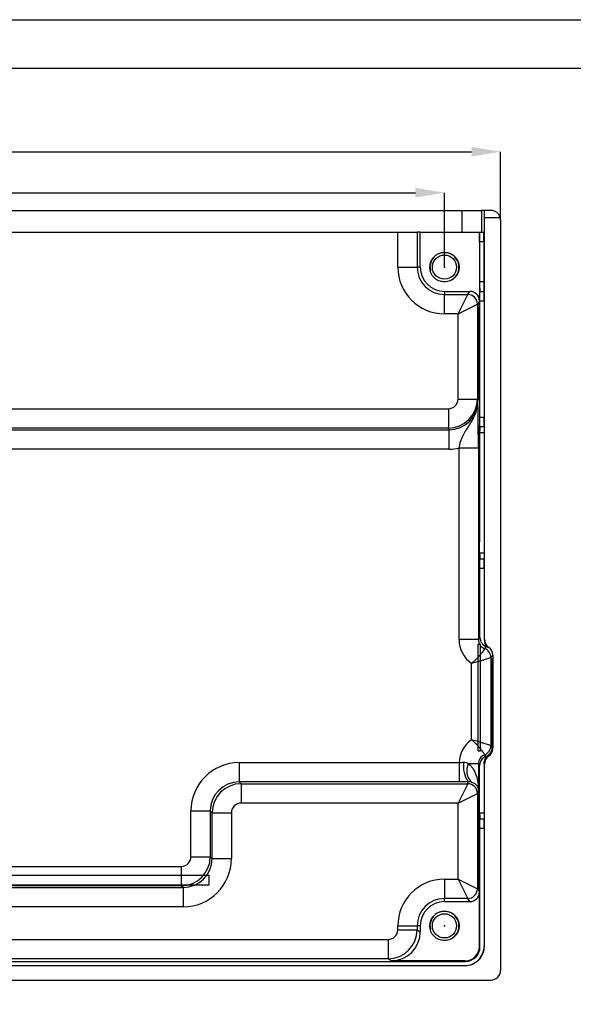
# Model space of a CAD drawing. Header units: millimetres. Extents: x -8 to 210, y 0 to 302.
# Tile 11 of 13: x 95 to 153, y 200 to 302. Entities that reach past the tile are written whole.
import ezdxf

# ---------------------------------------------------------------- set-up
doc = ezdxf.new("R2010")
doc.units = ezdxf.units.MM
doc.header["$PDSIZE"] = -1
doc.styles.add('SLDTEXTSTYLE1', font='TXT', dxfattribs={"width": 0.7})
doc.dimstyles.new('SLDDIMSTYLE1', dxfattribs={"dimtxt": 2.5, "dimasz": 3, "dimexe": 0, "dimexo": 0.0625, "dimtad": 1, "dimdec": 3, "dimrnd": 1e-09, "dimzin": 4, "dimdsep": 46, "dimtxsty": 'SLDTEXTSTYLE1', "dimsah": 1, "dimcen": 0.09, "dimadec": 0, "dimazin": 1, "dimtfac": 1, "dimtdec": 3, "dimtofl": 0, "dimtmove": 0, "dimatfit": 3, "dimfxl": 1, "dimfrac": 2, "dimtolj": 1, "dimtzin": 12, "dimarcsym": 0})

# ---------------------------------------------------------------- blocks, each defined once
blk = doc.blocks.new('_D_1')
at = {"color": 0, "linetype": 'Continuous', "lineweight": -2, "transparency": 16777216}
for p, q in [((14.68, 281.36), (14.68, 288.36)), ((17.68, 288.36), (142.18, 288.36)), ((145.18, 281.36), (145.18, 288.36))]:
    blk.add_line(p, q, dxfattribs=at)
at = {"color": 0, "linetype": 'Continuous', "transparency": 16777216}
for points in [[(17.68, 288.86), (17.68, 287.86), (14.68, 288.36)], [(142.18, 288.86), (142.18, 287.86), (145.18, 288.36)]]:
    blk.add_solid(points, dxfattribs=at)
at = {"layer": 'Defpoints', "color": 0, "linetype": 'Continuous', "transparency": 16777216}
for p in [(145.18, 288.36), (14.68, 281.3), (145.18, 281.3)]:
    blk.add_point(p, dxfattribs=at)
at = {"color": 0, "linetype": 'Continuous', "lineweight": -3, "transparency": 16777216, "insert": (79.76, 291.48), "char_height": 2.5, "attachment_point": 2, "style": 'SLDTEXTSTYLE1'}
blk.add_mtext('\\A1;130.500', dxfattribs=at)
blk = doc.blocks.new('_D_4')
at = {"color": 0, "linetype": 'Continuous', "lineweight": -2, "transparency": 16777216}
for p, q in [((20.38, 276.51), (20.38, 284.13)), ((23.38, 284.13), (136.38, 284.13)), ((139.38, 276.51), (139.38, 284.13))]:
    blk.add_line(p, q, dxfattribs=at)
at = {"color": 0, "linetype": 'Continuous', "transparency": 16777216}
for points in [[(23.38, 284.63), (23.38, 283.63), (20.38, 284.13)], [(136.38, 284.63), (136.38, 283.63), (139.38, 284.13)]]:
    blk.add_solid(points, dxfattribs=at)
at = {"layer": 'Defpoints', "color": 0, "linetype": 'Continuous', "transparency": 16777216}
for p in [(139.38, 284.13), (20.38, 276.45), (139.38, 276.45)]:
    blk.add_point(p, dxfattribs=at)
at = {"color": 0, "linetype": 'Continuous', "lineweight": -3, "transparency": 16777216, "insert": (79.76, 287.26), "char_height": 2.5, "attachment_point": 2, "style": 'SLDTEXTSTYLE1'}
blk.add_mtext('\\A1;119.000', dxfattribs=at)
blk = doc.blocks.new('_D_41')
at = {"color": 0, "linetype": 'Continuous', "lineweight": -2, "transparency": 16777216}
for p, q in [((14.68, 192.89), (14.68, 198.68)), ((17.68, 198.68), (142.18, 198.68)), ((145.18, 192.89), (145.18, 198.68))]:
    blk.add_line(p, q, dxfattribs=at)
at = {"color": 0, "linetype": 'Continuous', "transparency": 16777216}
for points in [[(17.68, 199.18), (17.68, 198.18), (14.68, 198.68)], [(142.18, 199.18), (142.18, 198.18), (145.18, 198.68)]]:
    blk.add_solid(points, dxfattribs=at)
at = {"layer": 'Defpoints', "color": 0, "linetype": 'Continuous', "transparency": 16777216}
for p in [(145.18, 198.68), (14.68, 192.83), (145.18, 192.83)]:
    blk.add_point(p, dxfattribs=at)
at = {"color": 0, "linetype": 'Continuous', "lineweight": -3, "transparency": 16777216, "insert": (77.35, 201.81), "char_height": 2.5, "attachment_point": 2, "style": 'SLDTEXTSTYLE1'}
blk.add_mtext('\\A1;130.500', dxfattribs=at)

msp = doc.modelspace()

# ---------------------------------------------------------------- linework, layer by layer
at = {"color": 7, "linetype": 'Continuous', "lineweight": -3}
for p, q in [((18.65625, 282.29649), (141.20289, 282.29649)), ((141.20289, 280.04649), (141.20289, 282.29649)), ((141.20289, 282.29649), (143.2027, 282.29649)), ((143.2027, 282.29649), (143.2027, 280.04649)), ((143.49702, 282.29649), (143.2027, 282.29649)), ((144.17957, 282.29649), (143.49702, 282.29649)), ((143.50749, 238.03437), (143.50749, 281.54649)), ((145.14781, 281.54649), (143.50749, 281.54649)), ((145.17957, 281.29649), (145.17957, 203.84649)), ((25.20259, 280.04649), (134.55654, 280.04649)), ((134.55654, 276.44649), (134.55654, 280.04649)), ((134.55654, 280.04649), (136.55611, 280.04649)), ((136.55611, 280.04649), (136.55611, 276.44649)), ((136.87957, 280.04649), (136.55611, 280.04649)), ((136.87957, 276.44649), (136.87957, 280.04649)), ((136.87957, 280.04649), (142.99439, 280.04649)), ((142.99439, 280.04649), (142.99439, 272.94656)), ((142.99997, 280.04649), (142.99439, 280.04649)), ((142.99997, 280.04649), (143.4279, 280.04649)), ((143.01394, 279.04649), (143.01394, 274.94649)), ((143.44186, 279.04649), (143.01394, 279.04649)), ((143.44186, 279.04649), (143.44186, 274.94649)), ((134.55654, 276.44649), (136.55611, 276.44649)), ((136.87957, 276.44649), (136.55611, 276.44649)), ((143.01394, 274.94649), (143.44186, 274.94649)), ((139.37957, 273.94649), (141.99458, 273.94649)), ((139.37957, 273.94649), (139.37957, 273.62303)), ((139.37957, 273.62303), (141.77894, 273.62303)), ((139.37957, 271.62347), (139.37957, 273.62303)), ((140.77916, 271.62347), (141.77894, 273.62303)), ((141.77906, 273.62318), (141.99458, 273.94649)), ((143.03768, 273.94649), (143.0279, 273.94649)), ((143.03768, 273.94649), (143.4656, 273.94649)), ((140.77916, 271.62347), (142.77872, 272.62325)), ((142.99439, 272.94656), (142.77896, 272.6234)), ((142.77896, 272.6234), (142.77896, 262.83288)), ((143.47957, 272.94649), (143.05164, 272.94649)), ((143.05164, 260.94949), (143.05164, 272.94649)), ((143.47957, 272.94649), (143.47957, 260.94949)), ((140.77916, 271.62347), (139.37957, 271.62347)), ((140.77916, 262.83288), (140.77916, 271.62347)), ((142.90153, 266.30228), (142.90153, 269.13071)), ((140.77916, 262.83288), (142.77896, 262.83288)), ((142.77896, 262.83288), (142.82722, 262.65177)), ((19.97934, 261.83224), (139.77979, 261.83224)), ((139.77979, 261.83224), (139.77979, 259.83498)), ((143.05164, 260.94949), (143.47957, 260.94949)), ((19.92895, 259.64582), (139.83019, 259.64582)), ((139.77979, 259.83498), (19.97934, 259.83498)), ((139.83019, 259.64582), (139.77979, 259.83498)), ((139.83019, 259.64582), (139.83019, 257.64856)), ((142.9687, 247.89649), (142.9687, 259.79649)), ((142.97289, 260.09649), (142.98266, 260.09649)), ((142.98964, 259.59649), (142.98964, 248.09649)), ((143.01673, 246.94949), (143.01673, 259.34949)), ((143.03768, 259.94949), (143.02511, 259.94949)), ((143.47258, 259.94949), (143.03768, 259.94949)), ((143.47258, 260.08347), (143.47258, 246.21552)), ((139.83019, 257.64856), (19.92895, 257.64856)), ((142.88229, 257.7607), (140.88249, 257.7607)), ((140.88249, 238.00957), (140.88249, 257.7607)), ((142.88229, 257.7607), (142.88229, 238.00957)), ((142.98266, 247.59649), (142.97289, 247.59649)), ((143.02511, 246.34949), (143.03768, 246.34949)), ((143.03768, 246.34949), (143.47258, 246.34949)), ((143.47957, 245.34949), (143.05164, 245.34949)), ((143.05164, 238.22126), (143.05164, 245.34949)), ((143.47957, 245.34949), (143.47957, 237.99946)), ((142.88229, 238.00957), (140.88249, 238.00957)), ((142.88229, 238.00957), (143.05164, 238.22126)), ((143.47957, 237.99946), (143.50749, 238.03437)), ((142.85475, 226.52302), (142.85475, 237.52302)), ((142.85475, 237.52302), (143.10826, 237.52302)), ((143.10826, 226.52302), (143.10826, 237.52302)), ((143.7017, 237.28453), (143.53225, 237.07271)), ((143.94359, 237.20854), (143.91567, 237.17363)), ((144.37969, 236.3827), (144.18242, 236.1361)), ((144.18242, 236.1361), (144.18242, 227.04912)), ((144.37969, 236.3827), (144.37969, 226.79434)), ((142.18261, 227.64756), (142.18261, 235.53767)), ((144.31686, 235.39969), (144.31686, 226.88107)), ((144.33361, 226.85194), (144.33361, 235.39969)), ((144.18242, 227.04912), (144.31686, 226.88107)), ((144.33361, 226.85194), (144.37969, 226.79434)), ((142.85475, 226.52302), (143.10826, 226.52302)), ((143.53225, 226.11252), (143.66679, 225.94433)), ((143.9089, 226.01188), (143.94359, 225.96851)), ((118.17479, 225.30442), (140.88525, 225.30442)), ((118.17479, 225.30442), (118.17479, 223.30716)), ((140.88525, 225.30442), (140.88525, 223.30716)), ((142.88229, 225.17566), (141.83309, 225.17566)), ((142.88229, 225.17566), (142.88229, 222.5092)), ((143.01673, 225.0076), (142.88229, 225.17566)), ((143.01673, 220.09969), (143.01673, 225.0076)), ((143.47258, 225.186), (143.47258, 225.20764)), ((143.47258, 225.18631), (143.47258, 225.186)), ((143.50749, 225.14267), (143.47258, 225.18631)), ((143.47258, 225.186), (143.47258, 219.36572)), ((143.50749, 206.34649), (143.50749, 225.14267)), ((140.88525, 223.30716), (118.17479, 223.30716)), ((118.17479, 223.30716), (118.36394, 223.118)), ((118.36394, 223.118), (141.77778, 223.118)), ((118.36394, 223.118), (118.36394, 221.12075)), ((141.77778, 223.118), (140.77916, 221.12075)), ((141.77906, 223.12002), (141.8305, 223.31308)), ((140.77916, 221.12075), (142.77641, 222.11937)), ((142.88229, 222.5092), (142.77896, 222.12139)), ((142.77896, 222.12139), (142.77896, 212.26959)), ((140.77916, 221.12075), (118.36394, 221.12075)), ((140.77916, 213.26951), (140.77916, 221.12075)), ((113.18164, 215.58305), (113.18164, 220.31127)), ((113.18164, 220.31127), (115.1789, 220.31127)), ((115.1789, 220.31127), (115.1789, 215.58305)), ((115.36805, 220.12212), (115.1789, 220.31127)), ((115.36805, 215.39389), (115.36805, 220.12212)), ((115.36805, 220.12212), (117.36531, 220.12212)), ((117.36531, 220.12212), (117.36531, 215.39389)), ((142.90153, 218.59071), (142.90153, 215.76228)), ((143.02511, 219.49969), (143.03768, 219.49969)), ((143.03768, 219.49969), (143.47258, 219.49969)), ((143.05164, 206.27427), (143.05164, 218.49969)), ((143.47957, 218.49969), (143.05164, 218.49969)), ((143.47957, 218.49969), (143.47957, 206.34649)), ((113.18164, 215.58305), (115.1789, 215.58305)), ((115.1789, 215.58305), (115.36805, 215.39389)), ((43.54293, 214.58442), (112.18301, 214.58442)), ((112.18301, 214.58442), (112.18301, 212.58716)), ((115.36805, 215.39389), (117.36531, 215.39389)), ((40.64637, 213.68649), (115.07957, 213.68649)), ((115.07957, 212.68649), (115.07957, 213.68649)), ((40.64637, 212.68649), (115.07957, 212.68649)), ((112.18301, 212.58716), (43.54293, 212.58716)), ((112.37217, 212.398), (112.18301, 212.58716)), ((139.37957, 213.26951), (139.37957, 211.26995)), ((139.37957, 213.26951), (140.77916, 213.26951)), ((140.77916, 213.26951), (142.77872, 212.26973)), ((140.77916, 213.26951), (141.77894, 211.26995)), ((43.35377, 212.398), (112.37217, 212.398)), ((112.37217, 212.398), (112.37217, 210.40075)), ((142.77896, 212.26959), (142.99439, 211.94642)), ((142.99439, 206.33152), (142.99439, 211.94642)), ((139.37957, 210.94649), (139.37957, 211.26995)), ((141.77894, 211.26995), (139.37957, 211.26995)), ((139.37957, 210.94649), (141.99458, 210.94649)), ((141.99458, 210.94649), (141.77906, 211.26981)), ((112.37217, 210.40075), (43.35377, 210.40075)), ((134.55654, 208.44649), (136.55611, 208.44649)), ((134.55654, 208.04671), (134.55654, 208.44649)), ((136.55611, 208.44649), (136.55611, 208.04671)), ((136.87957, 208.44649), (136.55611, 208.44649)), ((136.87957, 208.44649), (136.87957, 207.83108)), ((134.55654, 208.04671), (136.55611, 208.04671)), ((136.55611, 208.04671), (136.87957, 207.83108)), ((57.71913, 207.0469), (133.55662, 207.0469)), ((133.55662, 207.0469), (133.55662, 205.0471)), ((143.47957, 206.34649), (143.50749, 206.34649)), ((142.99439, 206.33152), (143.05164, 206.27427)), ((133.55662, 205.0471), (57.71913, 205.0471)), ((58.00517, 204.34649), (141.5073, 204.34649)), ((58.40106, 204.77442), (141.55179, 204.77442)), ((133.87979, 204.83167), (133.55662, 205.0471)), ((141.49454, 204.83167), (133.87979, 204.83167)), ((141.55179, 204.77442), (141.49454, 204.83167)), ((15.67957, 202.84649), (144.17957, 202.84649))]:
    msp.add_line(p, q, dxfattribs=at)
at = {"color": 8, "linetype": 'Continuous', "lineweight": -3}
for p, q in [((142.98906, 259.79649), (142.9687, 259.79649)), ((143.47258, 259.34949), (143.01673, 259.34949)), ((142.9687, 247.89649), (142.98906, 247.89649)), ((143.01673, 246.94949), (143.47258, 246.94949)), ((144.33361, 235.39969), (144.31686, 235.39969)), ((143.01673, 220.09969), (143.47258, 220.09969))]:
    msp.add_line(p, q, dxfattribs=at)
for points in [[(210, 0), (-7.7467, 0), (-7.7467, 301.99001), (210, 301.99001)], [(205, 5), (-2.7467, 5), (-2.7467, 296.99001), (205, 296.99001)]]:
    msp.add_lwpolyline(points, close=True)
at = {"color": 7, "linetype": 'Continuous', "lineweight": -3, "flags": 128}
for points in [[(142.84272, 272.49802), (142.81873, 271.57461), (142.80149, 270.06385), (142.79364, 268.19572), (142.79637, 266.25463), (142.80926, 264.5361), (142.83036, 263.30175), (142.85644, 262.73951), (142.88354, 262.93497), (142.90754, 263.85837), (142.92477, 265.36913), (142.93262, 267.23726), (142.92989, 269.17835), (142.917, 270.89688), (142.89591, 272.13123), (142.86982, 272.69347), (142.84272, 272.49802)], [(142.84272, 221.95802), (142.81873, 221.03461), (142.80149, 219.52385), (142.79364, 217.65572), (142.79637, 215.71463), (142.80926, 213.9961), (142.83036, 212.76175), (142.85644, 212.19951), (142.88354, 212.39497), (142.90754, 213.31837), (142.92477, 214.82913), (142.93262, 216.69726), (142.92989, 218.63835), (142.917, 220.35688), (142.89591, 221.59123), (142.86982, 222.15347), (142.84272, 221.95802)]]:
    msp.add_lwpolyline(points, dxfattribs=at)
at = {"color": 7, "linetype": 'Continuous', "lineweight": -3}
for centre, radius in [((139.37957, 276.44649), 1.525), ((139.37957, 276.44649), 1.25), ((139.37957, 208.44649), 1.525), ((139.37957, 208.44649), 1.25)]:
    msp.add_circle(centre, radius, dxfattribs=at)
for centre, radius, start, end in [((144.17957, 281.29649), 1, 0, 14.4775122), ((139.37957, 276.44649), 1.5, 255, 195), ((139.37957, 276.44649), 4.82302, 180, 270), ((139.37957, 276.44649), 2.82346, 180, 270), ((139.37957, 276.44649), 2.5, 180, 270), ((141.77842, 272.62274), 1.00029, 0.0294263, 89.9705737), ((141.77878, 272.62299), 1.00018, 0.0231108, 89.9838713), ((143.1819, 236.13564), 1.00027, 0.0195394, 69.50356), ((143.18227, 236.13579), 1.00015, 0.0175158, 69.5169568), ((143.1819, 227.04958), 1.00027, 290.49644, 359.9804606), ((143.18227, 227.04943), 1.00015, 290.4830432, 359.9824842), ((144.15361, 224.92105), 2.82532, 171.447301, 214.689513), ((143.42283, 224.46901), 1.73972, 156.0348138, 223.0588962), ((141.77457, 222.11616), 1.00184, 0.1835963, 89.8164037), ((141.77884, 222.11989), 1.00012, 0.0855395, 89.9874509), ((139.37957, 208.44649), 4.82302, 90, 180), ((141.77842, 212.27025), 1.00029, 270.0294263, 359.9705737), ((141.77878, 212.26999), 1.00018, 270.0161287, 359.9768892), ((139.37957, 208.44649), 2.82346, 90, 180), ((139.37957, 208.44649), 2.5, 90, 180), ((139.37957, 208.44649), 1.5, 255, 195), ((144.17957, 203.84649), 1, 270, 0)]:
    msp.add_arc(centre, radius, start, end, dxfattribs=at)
for centre, major_axis, ratio, start_param, end_param in [((143.49702, 281.54649), (0, 0.75), 0.013963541, 4.71238898, 6.283185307), ((142.99997, 279.04649), (0, 1), 0.013963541, 4.71238898, 6.283185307), ((143.4279, 279.04649), (0, 1), 0.013963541, 4.71238898, 6.283185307), ((143.0279, 274.94649), (0, 1), 0.013963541, 1.570796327, 3.141592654), ((143.45583, 274.94649), (0, 1), 0.013963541, 1.570796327, 3.141592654), ((140.77916, 273.62347), (1, 0), 0.020947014, 6.262241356, 6.269222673), ((141.99429, 272.94627), (-0.55484, -0.83233), 0.999683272, 2.158907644, 3.729411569), ((143.03768, 272.94649), (0, 1), 0.013963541, 4.71238898, 6.283185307), ((143.4656, 272.94649), (0, 1), 0.013963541, 4.71238898, 6.283185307), ((140.77916, 272.62369), (2, 0), 0.010473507, 6.262241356, 6.269222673), ((142.86313, 267.71649), (0, 3.25), 0.013963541, 5.392062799, 10.315900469), ((142.88757, 269.13071), (0, 1), 0.013963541, 4.71238898, 5.392062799), ((142.88757, 266.30228), (0, 1), 0.013963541, 4.032715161, 4.71238898), ((139.77906, 262.83361), (2.89887, 0.77238), 0.999511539, 4.452363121, 6.022428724), ((139.77906, 262.83361), (0.25784, -0.96771), 0.998532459, 6.023159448, 7.593225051), ((139.82653, 262.65542), (-0.77502, 2.90881), 0.996583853, 2.881566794, 4.451632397), ((143.03768, 260.94949), (0, 1), 0.013963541, 3.141592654, 4.71238898), ((143.4656, 260.94949), (0, 1), 0.013963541, 3.665191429, 4.71238898), ((142.97289, 259.79649), (0, 0.3), 0.013963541, 0, 1.570796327), ((142.98266, 259.59649), (0, 0.5), 0.013963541, 4.71238898, 6.283185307), ((143.02511, 259.34949), (0, 0.6), 0.013963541, 0, 1.570796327), ((139.82653, 262.65542), (1.28918, -4.83855), 0.998532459, 6.023159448, 6.235200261), ((142.98266, 248.09649), (0, 0.5), 0.013963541, 3.141592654, 4.71238898), ((142.97289, 247.89649), (0, 0.3), 0.013963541, 1.570796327, 3.141592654), ((143.02511, 246.94949), (0, 0.6), 0.013963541, 1.570796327, 3.141592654), ((143.03768, 245.34949), (0, 1), 0.013963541, 4.71238898, 6.283185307), ((143.4656, 245.34949), (0, 1), 0.013963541, 4.71238898, 5.759586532), ((143.88278, 238.0103), (1.87451, 2.34323), 0.999750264, 2.245641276, 3.213982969), ((143.88278, 238.0103), (0.62546, 0.78186), 0.998752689, 2.245641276, 3.458852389), ((144.05174, 238.2215), (0.62484, 0.78108), 0.999750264, 2.245641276, 3.458866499), ((144.47966, 237.9997), (0.62484, 0.78108), 0.999750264, 2.245641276, 3.21728524), ((144.50759, 238.03461), (0.62484, 0.78108), 0.999750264, 2.245641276, 3.21728524), ((143.35167, 236.34755), (0.62484, 0.78108), 0.999750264, 0.075692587, 0.317273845), ((143.3796, 236.38246), (0.62484, 0.78108), 0.999750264, 5.38723393, 6.358877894), ((144.32524, 235.39969), (0, 0.6), 0.013963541, 4.71238898, 7.853981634), ((143.88278, 225.17493), (-1.87451, 2.34323), 0.999750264, 6.210794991, 7.13620832), ((143.31676, 226.88131), (-0.62484, 0.78108), 0.999750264, 2.824318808, 4.037544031), ((143.33352, 226.85218), (0.62484, -0.78108), 0.999750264, 6.214401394, 7.179136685), ((143.3796, 226.79458), (0.62484, -0.78108), 0.999750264, 6.20749272, 7.179136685), ((143.88278, 225.17493), (-0.62546, 0.78186), 0.998752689, 5.965925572, 7.179136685), ((144.01683, 225.00736), (-0.62484, 0.78108), 0.999750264, 5.965911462, 7.179136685), ((144.50759, 225.14243), (0.62484, -0.78108), 0.999750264, 3.065900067, 4.037544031), ((144.47258, 225.4283), (-0.94355, 2.69011), 0.12301633, 1.302299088, 1.309207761), ((118.1885, 220.29756), (-3.54523, 3.54523), 0.997264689, 5.499156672, 7.067213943), ((118.1885, 220.29756), (2.13489, -2.13489), 0.993645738, 2.357564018, 3.925621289), ((118.36669, 220.11937), (2.12132, 2.12132), 0.99909073, 0.786767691, 2.354824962), ((140.77916, 223.12075), (1, 0), 0.052407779, 6.23082543, 6.269222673), ((140.77916, 222.12212), (2, 0), 0.02620389, 6.23082543, 6.269222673), ((118.36669, 220.11937), (-0.70905, 0.70905), 0.997264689, 5.499156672, 7.067213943), ((142.86313, 217.17649), (0, 3.25), 0.013963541, 5.392062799, 10.315900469), ((143.02511, 220.09969), (0, 0.6), 0.013963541, 1.570796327, 3.141592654), ((142.88757, 218.59071), (0, 1), 0.013963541, 4.71238898, 5.392062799), ((143.03768, 218.49969), (0, 1), 0.013963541, 4.71238898, 6.283185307), ((143.4656, 218.49969), (0, 1), 0.013963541, 4.71238898, 5.759586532), ((112.18027, 215.58579), (0.70905, -0.70905), 0.997264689, 5.499156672, 7.067213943), ((112.18027, 215.58579), (2.12132, 2.12132), 0.99909073, 3.928360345, 5.496417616), ((142.88757, 215.76228), (0, 1), 0.013963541, 4.032715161, 4.71238898), ((112.35845, 215.40761), (2.13489, -2.13489), 0.993645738, 5.499156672, 7.067213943), ((112.35845, 215.40761), (3.54523, -3.54523), 0.997264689, 5.499156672, 7.067213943), ((141.99429, 211.94671), (-0.55484, 0.83233), 0.999683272, 2.553773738, 4.124277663), ((140.77916, 212.2693), (2, 0), 0.010473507, 0.013962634, 0.020943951), ((140.77916, 211.26951), (1, 0), 0.020947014, 0.013962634, 0.020943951), ((133.55632, 208.047), (1.66401, 2.49621), 0.999894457, 3.729703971, 5.300207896), ((133.55632, 208.047), (0.83233, -0.55484), 0.999683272, 5.300500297, 6.871004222), ((133.87891, 207.83196), (2.497, -1.66453), 0.999683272, 5.300500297, 6.871004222), ((141.47937, 206.34649), (2.00019, 0), 0.999902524, 4.71238898, 6.283185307), ((141.5073, 206.34649), (2.00019, 0), 0.999902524, 4.71238898, 6.283185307), ((141.49424, 206.33182), (1.06087, -1.06087), 0.999805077, 5.497884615, 7.068485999), ((141.55149, 206.27457), (1.06087, -1.06087), 0.999805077, 5.497884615, 7.068485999)]:
    msp.add_ellipse(centre, major_axis=major_axis, ratio=ratio, start_param=start_param, end_param=end_param, dxfattribs=at)
for points, knots in [([(145.14781, 281.54649), (145.11511, 281.67313), (145.0582, 281.78872), (144.91745, 281.98193), (144.83439, 282.05979), (144.57037, 282.24144), (144.37388, 282.29649), (144.17957, 282.29649)], [0, 0, 0, 0, 0.25, 0.25, 0.5, 0.5, 1, 1, 1, 1]), ([(140.88249, 257.7607), (140.92898, 257.99639), (140.98405, 258.22397), (141.12255, 258.66325), (141.20531, 258.87028), (141.39655, 259.2595), (141.50574, 259.44351), (141.73665, 259.80359), (141.85825, 259.98058), (142.09563, 260.34412), (142.21165, 260.53141), (142.42051, 260.92012), (142.51316, 261.12084), (142.66587, 261.53656), (142.72607, 261.75149), (142.78718, 262.0848), (142.80267, 262.19792), (142.82291, 262.42429), (142.82774, 262.53942), (142.82722, 262.65177)], [0, 0, 0, 0, 0.125, 0.125, 0.25, 0.25, 0.375, 0.375, 0.5, 0.5, 0.625, 0.625, 0.75, 0.75, 0.875, 0.875, 0.9375, 0.9375, 1, 1, 1, 1]), ([(142.88229, 257.7607), (142.88229, 258.04108), (142.8819, 258.31659), (142.8804, 258.85854), (142.87926, 259.12745), (142.87633, 259.6432), (142.87454, 259.88854), (142.87038, 260.35601), (142.86798, 260.57938), (142.8602, 261.19576), (142.85416, 261.54278), (142.84436, 261.99642), (142.84099, 262.13562), (142.83416, 262.40068), (142.83066, 262.52756), (142.82722, 262.65177)], [0, 0, 0, 0, 0.125, 0.125, 0.25, 0.25, 0.375, 0.375, 0.5, 0.5, 0.75, 0.75, 0.875, 0.875, 1, 1, 1, 1]), ([(143.53214, 237.07258), (143.5307, 237.07013), (143.52272, 237.05637), (143.49326, 237.00739), (143.47144, 236.97168), (143.38487, 236.83723), (143.29706, 236.70885), (143.12076, 236.48482), (143.05367, 236.40377), (142.90829, 236.23791), (142.82962, 236.15253), (142.5748, 235.88998), (142.3801, 235.70802), (142.18261, 235.53767)], [0, 0, 0, 0, 0.125, 0.125, 0.25, 0.25, 0.5, 0.5, 0.625, 0.625, 0.75, 0.75, 1, 1, 1, 1]), ([(144.18216, 236.13598), (144.17934, 236.135), (144.16342, 236.12946), (144.10644, 236.10986), (144.06478, 236.0956), (143.90653, 236.04234), (143.75396, 235.99203), (143.4761, 235.90499), (143.37395, 235.87362), (143.15967, 235.80936), (143.0469, 235.77626), (142.69155, 235.67437), (142.43682, 235.60456), (142.18261, 235.53767)], [0, 0, 0, 0, 0.125, 0.125, 0.25, 0.25, 0.5, 0.5, 0.625, 0.625, 0.75, 0.75, 1, 1, 1, 1]), ([(143.53214, 226.11264), (143.5307, 226.11509), (143.52272, 226.12885), (143.49326, 226.17783), (143.47144, 226.21355), (143.38487, 226.348), (143.29706, 226.47638), (143.12076, 226.7004), (143.05367, 226.78146), (142.90829, 226.94731), (142.82962, 227.0327), (142.5748, 227.29524), (142.3801, 227.4772), (142.18261, 227.64756)], [0, 0, 0, 0, 0.125, 0.125, 0.25, 0.25, 0.5, 0.5, 0.625, 0.625, 0.75, 0.75, 1, 1, 1, 1]), ([(144.18216, 227.04924), (144.17934, 227.05022), (144.16342, 227.05576), (144.10644, 227.07536), (144.06478, 227.08962), (143.90653, 227.14288), (143.75396, 227.1932), (143.4761, 227.28024), (143.37395, 227.3116), (143.15967, 227.37586), (143.0469, 227.40896), (142.69155, 227.51086), (142.43682, 227.58067), (142.18261, 227.64756)], [0, 0, 0, 0, 0.125, 0.125, 0.25, 0.25, 0.5, 0.5, 0.625, 0.625, 0.75, 0.75, 1, 1, 1, 1]), ([(143.47258, 225.20764), (143.47258, 225.2888), (143.48231, 225.36829), (143.52055, 225.52409), (143.54952, 225.60068), (143.66083, 225.81339), (143.76979, 225.93759), (143.90321, 226.03002)], [0, 0, 0, 0, 0.25, 0.25, 0.5, 0.5, 1, 1, 1, 1]), ([(143.47258, 225.18631), (143.47261, 225.26797), (143.48249, 225.34794), (143.5213, 225.50465), (143.55068, 225.58162), (143.66349, 225.79524), (143.77585, 225.92108), (143.9089, 226.01188)], [0, 0, 0, 0, 0.25, 0.25, 0.5, 0.5, 1, 1, 1, 1]), ([(141.35971, 225.34123), (141.44974, 225.35253), (141.54009, 225.34754), (141.70299, 225.29271), (141.77479, 225.24148), (141.83309, 225.17566)], [0, 0, 0, 0, 0.5, 0.5, 1, 1, 1, 1]), ([(141.83309, 225.17566), (141.94575, 225.10743), (142.0413, 225.02309), (142.21238, 224.83632), (142.28703, 224.73388), (142.48326, 224.41723), (142.58141, 224.18887), (142.73427, 223.7209), (142.78818, 223.48236), (142.86128, 222.99928), (142.88019, 222.75394), (142.88229, 222.5092)], [0, 0, 0, 0, 0.125, 0.125, 0.25, 0.25, 0.5, 0.5, 0.75, 0.75, 1, 1, 1, 1]), ([(142.1517, 223.28122), (142.23091, 223.26198), (142.29661, 223.2376), (142.41319, 223.18408), (142.46359, 223.15483), (142.59744, 223.06357), (142.66477, 222.9976), (142.77099, 222.86206), (142.80943, 222.7925), (142.84969, 222.68695), (142.86016, 222.65156), (142.87545, 222.5805), (142.88028, 222.54457), (142.88229, 222.5092)], [0, 0, 0, 0, 0.125, 0.125, 0.25, 0.25, 0.5, 0.5, 0.75, 0.75, 0.875, 0.875, 1, 1, 1, 1])]:
    msp.add_open_spline(points, degree=3, knots=knots, dxfattribs=at)
for points in [[(143.53214, 237.07258), (143.53218, 237.07262), (143.53222, 237.07266), (143.53225, 237.07271)], [(144.18242, 236.1361), (144.18235, 236.13606), (144.18226, 236.13602), (144.18216, 236.13598)], [(144.18242, 227.04912), (144.18235, 227.04917), (144.18226, 227.04921), (144.18216, 227.04924)], [(143.53225, 226.11252), (143.53222, 226.11256), (143.53218, 226.1126), (143.53214, 226.11264)], [(140.88525, 225.30442), (141.04606, 225.3113), (141.20432, 225.32173), (141.35971, 225.34123)], [(141.8305, 223.31308), (141.51991, 223.30914), (141.20484, 223.30716), (140.88525, 223.30716)], [(142.1517, 223.28122), (142.06393, 223.30253), (141.96544, 223.31837), (141.8305, 223.31308)]]:
    msp.add_open_spline(points, degree=3, dxfattribs=at)
for p in [(139.37957, 276.44649), (139.37957, 208.44649)]:
    msp.add_point(p, dxfattribs=at)

# ---------------------------------------------------------------- dimensions: what is measured, and where the dimension line sits
for base, p1, p2, picture, middle in [((145.17957, 288.35785), (14.67957, 281.29649), (145.17957, 281.29649), '_D_1', (79.75953, 288.35785)), ((139.37957, 284.13143), (20.37957, 276.44649), (139.37957, 276.44649), '_D_4', (79.75953, 284.13143)), ((145.17957, 198.68129), (14.67957, 192.82938), (145.17957, 192.82938), '_D_41', (77.35429, 198.68129))]:
    dim = msp.add_linear_dim(base=base, p1=p1, p2=p2, dimstyle='SLDDIMSTYLE1', dxfattribs=at)
    dim.commit()
    dim.dimension.update_dxf_attribs({"geometry": picture, "text_midpoint": middle, "dimtype": 160})

doc.saveas('drawing.dxf')
